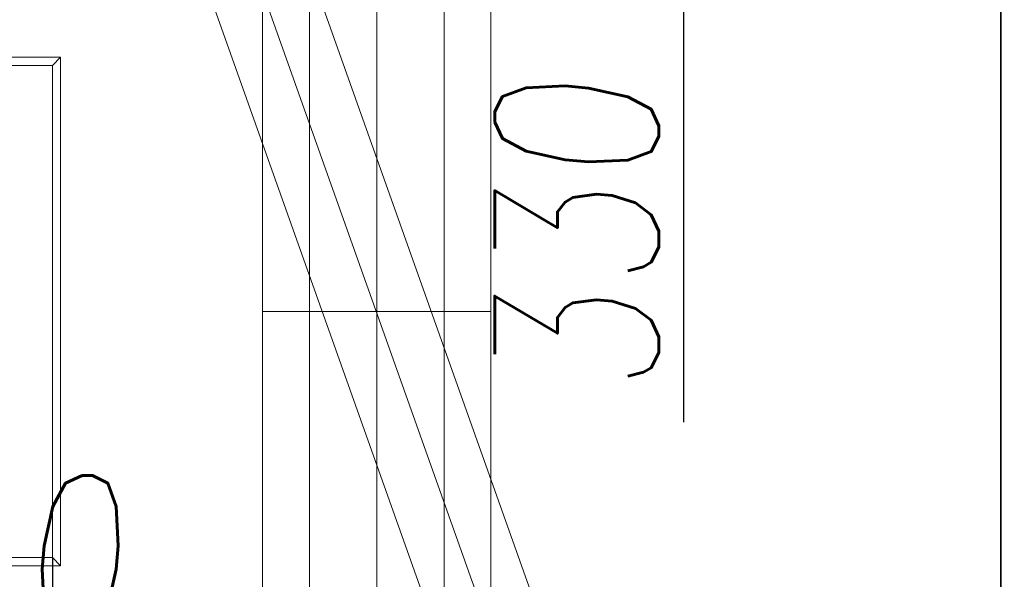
# Model space of a CAD drawing. Header units: millimetres. Extents: x 144573 to 336993, y 74252 to 247042.
# Tile 151 of 256: x 162297 to 163496, y 189721 to 190403. Entities that reach past the tile are written whole.
import ezdxf

# ---------------------------------------------------------------- set-up
doc = ezdxf.new("R2010")
doc.units = ezdxf.units.MM
doc.layers.get('Defpoints').update_dxf_attribs({"color": 255, "lineweight": 0})
doc.layers.add('DIM_COMP_AUX', color=255, linetype='Continuous', lineweight=0, plot=False)
doc.layers.add('NOVÁ TENKÁ', color=255, linetype='Continuous', lineweight=0)
doc.styles.add('ROMANS', font='romans.shx', dxfattribs={"width": 0.75, "oblique": 5, "height": 200})
doc.dimstyles.new('KONE_mm', dxfattribs={"dimscale": 15, "dimtxt": 3.5, "dimasz": 3.5, "dimexe": 2, "dimexo": 0, "dimgap": 2, "dimtad": 1, "dimdec": 0, "dimrnd": 0.01, "dimzin": 0, "dimdsep": 46, "dimtxsty": 'ROMANS', "dimsah": 1, "dimcen": 0, "dimclrd": 256, "dimclre": 256, "dimclrt": 256, "dimadec": 1, "dimazin": 3, "dimtfac": 1, "dimtdec": 0, "dimtmove": 0, "dimatfit": 3, "dimfxl": 0, "dimtolj": 1, "dimtzin": 0, "dimarcsym": 0})

# ---------------------------------------------------------------- blocks, each defined once
blk = doc.blocks.new('*D983')
at = {"layer": 'Defpoints', "color": 0, "transparency": 16777216}
for p in [(-429.8, 1725), (-300, 1725), (-300, 1325)]:
    blk.add_point(p, dxfattribs=at)
at = {"layer": 'DIM_COMP_AUX', "lineweight": -2, "transparency": 16777216}
for p, q in [((-300, 1725), (-459.8, 1725)), ((-429.8, 1377.5), (-429.8, 1672.5)), ((-300, 1325), (-459.8, 1325))]:
    blk.add_line(p, q, dxfattribs=at)
at = {"layer": 'DIM_COMP_AUX', "transparency": 16777216}
for points in [[(-421, 1672.5), (-438.5, 1672.5), (-429.8, 1725)], [(-421, 1377.5), (-438.5, 1377.5), (-429.8, 1325)]]:
    blk.add_solid(points, dxfattribs=at)
at = {"layer": 'DIM_COMP_AUX', "transparency": 16777216, "insert": (-299.8, 1525), "char_height": 200, "attachment_point": 5, "rotation": 270, "style": 'ROMANS'}
blk.add_mtext('\\A1;400.0', dxfattribs=at)
blk = doc.blocks.new('*D985')
at = {"layer": 'Defpoints', "color": 0, "transparency": 16777216}
for p in [(370, 556.2), (370, 505), (700, 505)]:
    blk.add_point(p, dxfattribs=at)
at = {"layer": 'DIM_COMP_AUX', "lineweight": -2, "transparency": 16777216}
for p, q in [((370, 505), (370, 586.2)), ((700, 505), (700, 586.2)), ((370, 556.2), (-134.9, 556.2)), ((647.5, 556.2), (422.5, 556.2))]:
    blk.add_line(p, q, dxfattribs=at)
at = {"layer": 'DIM_COMP_AUX', "transparency": 16777216}
for points in [[(422.5, 565), (422.5, 547.5), (370, 556.2)], [(647.5, 565), (647.5, 547.5), (700, 556.2)]]:
    blk.add_solid(points, dxfattribs=at)
at = {"layer": 'DIM_COMP_AUX', "transparency": 16777216, "insert": (91.3, 686.2), "char_height": 200, "attachment_point": 5, "style": 'ROMANS'}
blk.add_mtext('\\A1;330', dxfattribs=at)
blk = doc.blocks.new('10030_Elevator_0')
at = {"layer": 'NOVÁ TENKÁ'}
for p, q in [((-300, 1325), (-310, 1315)), ((300, 1325), (310, 1315)), ((-885.49, 616.04), (885.09, 1245.09)), ((-891.82, 679.78), (527.46, 1183.53)), ((-526.87, 676.67), (892.48, 1180.44)), ((680, 1069), (-806, 1069)), ((0, 1069), (0, 791)), ((836, 1012), (-837, 1012)), ((-805, 930), (805, 930)), ((-750, 930), (750, 930)), ((-836, 848), (836, 848)), ((-806, 791), (680, 791))]:
    blk.add_line(p, q, dxfattribs=at)
for points in [[(-310, 1315), (310, 1315), (310, 1735), (-310, 1735)], [(-300, 1325), (300, 1325), (300, 1725), (-300, 1725)]]:
    blk.add_lwpolyline(points, close=True, dxfattribs=at)
at = {"layer": 'NOVÁ TENKÁ', "lineweight": 35}
blk.add_lwpolyline([(-1080, 170), (980, 170), (980, 120), (-1080, 120)], close=True, dxfattribs=at)
at = {"layer": 'DIM_COMP_AUX'}
dim = blk.add_linear_dim(base=(-429.76, 1725), p1=(-300, 1325), p2=(-300, 1725), angle=90, dimstyle='KONE_mm', override={"dimdec": 1}, dxfattribs=at)
dim.commit()
dim.dimension.update_dxf_attribs({"geometry": '*D983', "text_midpoint": (-429.76, 1525), "dimtype": 128})
dim = blk.add_linear_dim(base=(370, 556.23), p1=(700, 505), p2=(370, 505), angle=180, dimstyle='KONE_mm', override={"dimdec": 0}, dxfattribs=at)
dim.commit()
dim.dimension.update_dxf_attribs({"geometry": '*D985', "text_midpoint": (91.31, 686.23)})

msp = doc.modelspace()

# ---------------------------------------------------------------- block references
at = {"rotation": 90}
msp.add_blockref('10030_Elevator_0', (163661.479, 190047.758), dxfattribs=at)

doc.saveas('drawing.dxf')
